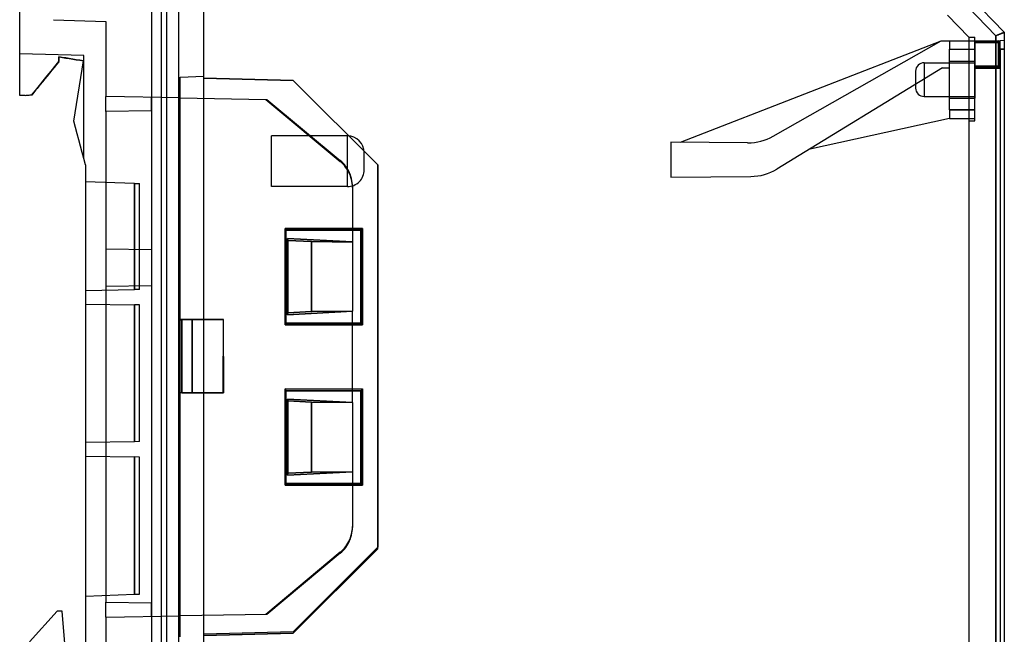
# Model space of a CAD drawing. Header units: millimetres. Extents: x -0.6 to 58, y -144 to -51.8.
# Tile 3 of 4: x -0.3 to 58, y -113.3 to -76.9. Entities that reach past the tile are written whole.
import ezdxf

# ---------------------------------------------------------------- set-up
doc = ezdxf.new("R2010")
doc.units = ezdxf.units.MM
doc.layers.add('MAIN-1', color=7, linetype='Continuous')
doc.layers.add('MAIN-2', color=7, linetype='Continuous')

msp = doc.modelspace()

# ---------------------------------------------------------------- linework, layer by layer
at = {"layer": 'MAIN-1'}
for p, q in [((-0.3, -81.395), (-0.3, -52.322)), ((8.1, -141.118), (8.1, -52.542)), ((8.4, -52.551), (8.4, -141.11)), ((54.787, -75.032), (57.504, -77.846)), ((58, -77.644), (55.142, -74.685)), ((57.504, -77.846), (57.541, -77.832)), ((57.504, -115.814), (57.504, -77.846)), ((57.541, -77.832), (57.577, -77.817)), ((57.577, -77.817), (57.613, -77.803)), ((57.613, -77.803), (57.648, -77.788)), ((57.648, -77.788), (57.682, -77.775)), ((57.682, -77.775), (57.715, -77.761)), ((57.715, -77.761), (57.747, -77.748)), ((57.747, -77.748), (57.778, -77.735)), ((57.778, -77.735), (57.808, -77.723)), ((57.808, -77.723), (57.835, -77.712)), ((57.835, -77.712), (57.861, -77.702)), ((57.861, -77.702), (57.885, -77.692)), ((57.885, -77.692), (57.907, -77.683)), ((57.907, -77.683), (57.927, -77.675)), ((57.927, -77.675), (57.944, -77.668)), ((57.944, -77.668), (57.959, -77.662)), ((57.959, -77.662), (57.972, -77.656)), ((57.972, -77.656), (57.982, -77.652)), ((57.982, -77.652), (57.99, -77.649)), ((57.99, -77.649), (57.996, -77.646)), ((57.996, -77.646), (57.999, -77.645)), ((57.999, -77.645), (58, -77.644)), ((58, -77.644), (58, -77.644)), ((58, -77.644), (58, -77.644)), ((58, -77.644), (58, -77.644)), ((58, -77.644), (58, -77.644)), ((58, -77.644), (58, -77.644)), ((58, -77.644), (58, -77.644)), ((58, -77.644), (58, -116.016)), ((2.019, -79.138), (2.019, -79.098)), ((2.019, -79.178), (2.019, -79.138)), ((2.019, -79.218), (2.019, -79.178)), ((2.019, -79.259), (2.019, -79.218)), ((2.019, -79.299), (2.019, -79.259)), ((2.02, -79.098), (2.225, -79.132)), ((2.225, -79.132), (2.431, -79.166)), ((2.431, -79.166), (2.637, -79.199)), ((2.637, -79.199), (2.844, -79.233)), ((2.844, -79.233), (3.052, -79.266)), ((3.052, -79.266), (3.26, -79.3)), ((1.559, -79.948), (1.789, -79.664)), ((1.789, -79.664), (2.019, -79.381)), ((2.019, -79.34), (2.019, -79.299)), ((2.019, -79.381), (2.019, -79.34)), ((2.896, -82.911), (3.47, -79.334)), ((3.26, -79.3), (3.47, -79.334)), ((1.099, -80.514), (1.329, -80.231)), ((1.329, -80.231), (1.559, -79.948)), ((0.639, -81.08), (0.869, -80.797)), ((0.869, -80.797), (1.099, -80.514)), ((0, -81.395), (-0.3, -81.395)), ((0.057, -81.389), (0, -81.396)), ((0.115, -81.385), (0.057, -81.389)), ((0.174, -81.381), (0.115, -81.385)), ((0.233, -81.378), (0.174, -81.381)), ((0.291, -81.375), (0.233, -81.378)), ((0.349, -81.371), (0.291, -81.375)), ((0.406, -81.361), (0.349, -81.371)), ((0.409, -81.363), (0.639, -81.08)), ((2.996, -83.28), (2.896, -82.911)), ((3.097, -83.648), (2.996, -83.28)), ((3.197, -84.016), (3.097, -83.648)), ((3.298, -84.384), (3.197, -84.016)), ((3.399, -84.753), (3.298, -84.384)), ((3.499, -85.121), (3.399, -84.753)), ((3.599, -85.489), (3.499, -85.121)), ((3.6, -85.489), (3.6, -114.516)), ((15.417, -89.258), (20, -89.26)), ((15.417, -94.961), (15.417, -89.258)), ((15.45, -89.357), (15.417, -89.258)), ((19.9, -89.359), (15.45, -89.357)), ((15.45, -89.357), (15.45, -94.861)), ((19.4, -89.359), (19.4, -90.057)), ((19.4, -89.361), (19.898, -89.361)), ((19.898, -89.361), (19.898, -94.857)), ((20, -89.26), (19.9, -89.359)), ((19.9, -94.859), (19.9, -89.359)), ((20, -89.26), (20, -94.959)), ((15.55, -94.362), (15.55, -89.857)), ((19.4, -90.058), (15.55, -89.857)), ((15.55, -89.857), (15.586, -89.967)), ((15.586, -89.967), (15.586, -94.252)), ((15.586, -89.967), (16.978, -90.038)), ((19.4, -90.061), (16.978, -90.038)), ((16.978, -90.038), (16.978, -94.181)), ((19.4, -90.057), (19.4, -90.061)), ((19.4, -90.061), (19.4, -94.159)), ((15.55, -94.362), (19.4, -94.161)), ((15.586, -94.252), (15.55, -94.362)), ((16.978, -94.181), (15.586, -94.252)), ((16.978, -94.181), (19.4, -94.158)), ((19.4, -94.158), (19.4, -94.162)), ((19.4, -94.86), (19.4, -94.16)), ((15.45, -94.861), (15.417, -94.961)), ((20, -94.959), (15.417, -94.961)), ((15.45, -94.861), (19.9, -94.859)), ((19.898, -94.857), (19.4, -94.858)), ((19.9, -94.859), (20, -94.959)), ((15.417, -104.461), (15.417, -98.758)), ((15.417, -98.758), (20, -98.76)), ((15.45, -98.857), (15.417, -98.758)), ((19.9, -98.859), (15.45, -98.857)), ((15.45, -98.857), (15.45, -104.361)), ((19.4, -99.557), (19.4, -98.859)), ((19.4, -98.861), (19.898, -98.861)), ((19.898, -98.861), (19.898, -104.358)), ((20, -98.76), (19.9, -98.859)), ((19.9, -104.359), (19.9, -98.859)), ((20, -98.76), (20, -104.46)), ((15.55, -103.862), (15.55, -99.357)), ((19.4, -99.558), (15.55, -99.357)), ((15.55, -99.357), (15.586, -99.467)), ((15.586, -99.467), (15.586, -103.752)), ((15.586, -99.467), (16.978, -99.538)), ((19.4, -99.561), (16.978, -99.538)), ((16.978, -99.538), (16.978, -103.681)), ((19.4, -99.557), (19.4, -99.561)), ((19.4, -99.561), (19.4, -103.659)), ((15.55, -103.862), (19.4, -103.661)), ((15.586, -103.752), (15.55, -103.862)), ((16.978, -103.681), (15.586, -103.752)), ((16.978, -103.681), (19.4, -103.658)), ((19.4, -103.658), (19.4, -103.662)), ((19.4, -103.66), (19.4, -104.36)), ((15.417, -104.461), (15.45, -104.361)), ((20, -104.459), (15.417, -104.461)), ((15.45, -104.361), (19.9, -104.359)), ((19.898, -104.357), (19.4, -104.358)), ((20, -104.459), (19.9, -104.36)), ((1.919, -111.913), (0.274, -113.723)), ((2.219, -111.913), (1.919, -111.913)), ((2.365, -113.832), (2.219, -111.913))]:
    msp.add_line(p, q, dxfattribs=at)
msp.add_ellipse((2936.76, -2465.947), major_axis=(3782.644, 0), ratio=1, start_param=2.459311, end_param=2.459522, dxfattribs=at)
at = {"layer": 'MAIN-2'}
for p, q in [((10.6, -140.097), (10.6, -53.563)), ((9.1, -60.037), (9.1, -133.623)), ((7.5, -60.059), (7.5, -81.495)), ((57.504, -77.846), (54.787, -75.032)), ((1.702, -76.898), (4.8, -77.006)), ((54.641, -76.628), (55.9, -77.932)), ((4.801, -77.006), (4.801, -81.448)), ((55.9, -77.932), (55.9, -115.728)), ((55.9, -77.932), (55.9, -77.932)), ((55.9, -77.932), (55.9, -77.932)), ((55.9, -77.932), (55.9, -77.932)), ((55.9, -77.932), (56.25, -77.932)), ((56.25, -82.894), (56.25, -77.932)), ((56.25, -77.932), (56.25, -77.932)), ((57.529, -77.836), (57.504, -77.846)), ((57.504, -77.846), (57.504, -115.814)), ((57.553, -77.827), (57.529, -77.836)), ((57.577, -77.817), (57.553, -77.827)), ((57.601, -77.807), (57.577, -77.817)), ((57.624, -77.798), (57.601, -77.807)), ((57.647, -77.789), (57.624, -77.798)), ((57.67, -77.779), (57.647, -77.789)), ((57.692, -77.771), (57.67, -77.779)), ((57.713, -77.762), (57.692, -77.771)), ((57.734, -77.753), (57.713, -77.762)), ((57.754, -77.745), (57.734, -77.753)), ((57.774, -77.737), (57.754, -77.745)), ((57.793, -77.73), (57.774, -77.737)), ((57.811, -77.722), (57.793, -77.73)), ((57.829, -77.715), (57.811, -77.722)), ((57.845, -77.708), (57.829, -77.715)), ((57.861, -77.702), (57.845, -77.708)), ((57.877, -77.695), (57.861, -77.702)), ((57.891, -77.689), (57.877, -77.695)), ((57.905, -77.684), (57.891, -77.689)), ((57.917, -77.679), (57.905, -77.684)), ((57.929, -77.674), (57.917, -77.679)), ((57.94, -77.669), (57.929, -77.674)), ((57.951, -77.665), (57.94, -77.669)), ((57.96, -77.661), (57.951, -77.665)), ((57.968, -77.658), (57.96, -77.661)), ((57.975, -77.655), (57.968, -77.658)), ((57.982, -77.652), (57.975, -77.655)), ((57.987, -77.65), (57.982, -77.652)), ((57.992, -77.648), (57.987, -77.65)), ((57.995, -77.646), (57.992, -77.648)), ((57.998, -77.645), (57.995, -77.646)), ((57.999, -77.645), (57.998, -77.645)), ((58, -77.644), (57.999, -77.645)), ((58, -77.644), (58, -116.016)), ((58, -77.644), (58, -77.644)), ((38.828, -84.154), (54.269, -78.144)), ((44.306, -83.798), (54.269, -78.144)), ((54.269, -78.144), (54.269, -78.144)), ((54.269, -78.144), (54.269, -78.144)), ((54.269, -78.144), (54.269, -78.144)), ((54.269, -78.144), (54.75, -78.144)), ((54.75, -78.144), (54.75, -78.144)), ((54.75, -78.144), (56.25, -78.144)), ((54.75, -78.144), (54.75, -78.144)), ((54.75, -78.144), (54.75, -78.644)), ((54.75, -78.644), (56.25, -78.644)), ((54.75, -82.244), (54.75, -78.644)), ((54.75, -78.644), (56.25, -78.644)), ((56.25, -78.144), (56.25, -78.144)), ((56.25, -78.144), (56.25, -78.144)), ((56.25, -78.144), (56.25, -78.144)), ((56.25, -78.144), (56.25, -78.144)), ((56.25, -78.144), (56.25, -78.144)), ((56.25, -78.144), (57.75, -78.144)), ((56.25, -78.144), (56.25, -78.244)), ((57.75, -78.244), (56.25, -78.244)), ((56.25, -78.244), (56.25, -79.344)), ((56.25, -78.244), (57.75, -78.244)), ((56.25, -78.244), (57.65, -78.244)), ((57.65, -78.244), (56.25, -78.244)), ((57.65, -78.144), (57.65, -78.144)), ((57.65, -78.244), (57.65, -78.144)), ((57.65, -78.144), (57.65, -78.244)), ((57.65, -78.244), (57.75, -78.244)), ((57.65, -79.644), (57.65, -78.244)), ((57.65, -78.244), (57.75, -78.244)), ((57.65, -78.244), (57.65, -79.644)), ((58, -78.122), (57.75, -78.144)), ((57.75, -78.144), (57.75, -78.144)), ((57.75, -78.644), (57.75, -78.144)), ((57.75, -78.144), (57.75, -78.144)), ((57.75, -78.144), (57.75, -78.144)), ((57.75, -79.644), (57.75, -78.244)), ((57.75, -78.244), (57.75, -78.244)), ((57.75, -78.644), (57.75, -115.016)), ((57.75, -78.644), (58, -78.644)), ((58, -78.644), (57.75, -78.644)), ((58, -78.122), (58, -78.122)), ((-0.3, -78.918), (-0.3, -78.918)), ((3.5, -79.018), (-0.3, -78.918)), ((2.02, -79.098), (2.019, -79.139)), ((2.019, -79.139), (2.019, -79.18)), ((2.019, -79.18), (2.019, -79.22)), ((2.019, -79.22), (2.019, -79.261)), ((2.019, -79.261), (2.019, -79.301)), ((2.02, -79.098), (2.02, -79.098)), ((2.02, -79.098), (2.02, -79.098)), ((2.222, -79.131), (2.02, -79.098)), ((2.426, -79.165), (2.222, -79.131)), ((2.632, -79.199), (2.426, -79.165)), ((2.839, -79.232), (2.632, -79.199)), ((3.048, -79.266), (2.839, -79.232)), ((3.258, -79.3), (3.048, -79.266)), ((3.5, -85.125), (3.5, -79.018)), ((3.5, -79.018), (3.5, -79.018)), ((2.019, -79.301), (2.019, -79.341)), ((2.019, -79.341), (2.019, -79.382)), ((2.019, -79.381), (2.019, -79.381)), ((2.019, -79.381), (2.019, -79.381)), ((3.47, -79.334), (3.258, -79.3)), ((3.47, -79.334), (3.47, -79.334)), ((3.47, -79.334), (3.47, -79.334)), ((54.333, -79.744), (44.534, -85.738)), ((53.25, -79.444), (53.25, -80.444)), ((53.25, -79.444), (53.25, -80.444)), ((53.25, -79.444), (56.25, -79.444)), ((53.25, -79.444), (56.25, -79.444)), ((54.333, -79.744), (54.75, -79.744)), ((54.333, -79.744), (54.333, -79.744)), ((54.333, -79.744), (54.333, -79.744)), ((54.75, -79.344), (56.25, -79.344)), ((54.75, -79.344), (56.25, -79.344)), ((54.75, -79.744), (54.75, -79.744)), ((54.75, -79.744), (54.75, -79.744)), ((56.25, -79.344), (56.25, -80.444)), ((57.65, -79.644), (56.25, -79.644)), ((56.25, -79.644), (57.65, -79.644)), ((57.75, -79.694), (56.25, -79.694)), ((57.75, -79.694), (56.25, -79.694)), ((56.25, -79.744), (56.25, -79.744)), ((56.25, -79.744), (57.65, -79.744)), ((56.25, -79.794), (56.25, -79.794)), ((57.75, -79.794), (56.25, -79.794)), ((57.65, -79.644), (57.65, -79.744)), ((57.65, -79.744), (57.65, -79.644)), ((57.75, -79.644), (57.65, -79.644)), ((57.65, -79.644), (57.75, -79.644)), ((57.65, -79.744), (57.65, -79.744)), ((57.75, -79.644), (57.75, -79.644)), ((57.75, -79.794), (57.75, -79.794)), ((9.2, -80.295), (10.6, -80.246)), ((9.2, -113.424), (9.2, -80.295)), ((9.2, -80.295), (9.2, -80.295)), ((9.2, -80.295), (9.2, -80.295)), ((10.6, -80.246), (10.6, -80.246)), ((10.6, -80.246), (10.6, -80.246)), ((10.6, -80.356), (15.9, -80.495)), ((15.902, -80.495), (10.6, -80.356)), ((10.6, -80.356), (15.9, -80.495)), ((10.6, -80.356), (15.902, -80.495)), ((52.75, -79.944), (52.75, -80.444)), ((52.75, -80.444), (52.75, -80.944)), ((53.25, -80.444), (53.25, -81.444)), ((53.25, -80.444), (53.25, -81.444)), ((56.25, -80.444), (56.25, -81.544)), ((15.9, -80.495), (20.9, -85.495)), ((15.902, -80.495), (15.9, -80.495)), ((20.9, -85.495), (15.9, -80.495)), ((15.902, -80.495), (15.9, -80.495)), ((20.902, -85.495), (15.902, -80.495)), ((15.902, -80.495), (20.902, -85.495)), ((-0.3, -81.396), (-0.3, -81.396)), ((-0.3, -81.396), (-0.3, -81.396)), ((4.8, -81.448), (4.8, -81.448)), ((4.8, -82.342), (4.8, -81.448)), ((9.2, -81.525), (4.8, -81.448)), ((7.5, -81.495), (7.5, -81.495)), ((7.5, -81.495), (7.5, -82.295)), ((7.5, -81.495), (7.5, -81.495)), ((7.5, -81.495), (7.5, -81.495)), ((7.5, -81.495), (7.5, -81.495)), ((7.5, -82.295), (7.5, -81.495)), ((9.2, -81.525), (9.2, -81.525)), ((9.2, -81.525), (9.2, -81.525)), ((9.2, -81.525), (14.269, -81.613)), ((14.269, -81.613), (14.341, -81.615)), ((14.269, -81.613), (14.269, -81.613)), ((14.269, -81.613), (18.68, -85.289)), ((14.341, -81.615), (18.68, -85.23)), ((14.341, -81.615), (14.341, -81.615)), ((53.25, -81.444), (56.25, -81.444)), ((53.25, -81.444), (56.25, -81.444)), ((54.75, -81.544), (56.25, -81.544)), ((54.75, -81.544), (56.25, -81.544)), ((7.5, -82.295), (4.8, -82.342)), ((4.8, -82.342), (4.8, -82.342)), ((4.8, -82.342), (4.8, -82.342)), ((4.8, -82.342), (4.8, -111.377)), ((7.5, -82.295), (7.5, -82.295)), ((7.5, -82.295), (7.5, -82.295)), ((7.5, -82.295), (7.5, -82.295)), ((7.5, -82.295), (7.5, -82.295)), ((7.5, -82.295), (7.5, -111.424)), ((54.75, -82.744), (46.411, -84.59)), ((56.25, -82.244), (54.75, -82.244)), ((54.75, -82.244), (54.75, -82.744)), ((54.75, -82.244), (56.25, -82.244)), ((54.75, -82.744), (54.75, -82.744)), ((54.75, -82.744), (54.75, -82.744)), ((54.75, -82.744), (56.25, -82.744)), ((54.75, -82.744), (54.75, -82.744)), ((56.25, -82.744), (56.25, -82.744)), ((2.896, -82.911), (2.896, -82.911)), ((55.9, -82.894), (55.9, -82.894)), ((55.9, -82.894), (56.25, -82.894)), ((56.25, -82.894), (56.25, -82.894)), ((14.6, -85.28), (14.6, -83.78)), ((19.1, -83.78), (14.6, -83.78)), ((19.1, -85.28), (19.1, -83.78)), ((44.306, -83.798), (44.306, -83.798)), ((44.306, -83.798), (44.306, -83.798)), ((38.25, -84.149), (38.25, -84.149)), ((42.799, -84.189), (38.25, -84.149)), ((38.25, -84.149), (38.25, -86.22)), ((38.828, -84.154), (38.828, -84.154)), ((42.799, -84.189), (42.799, -84.189)), ((42.799, -84.189), (42.799, -84.189)), ((20.1, -85.28), (20.1, -84.78)), ((46.411, -84.59), (46.411, -84.59)), ((3.5, -85.125), (3.5, -85.125)), ((14.6, -86.78), (14.6, -85.28)), ((18.769, -85.308), (18.68, -85.23)), ((18.769, -85.367), (18.68, -85.289)), ((18.851, -85.391), (18.769, -85.308)), ((18.851, -85.449), (18.769, -85.367)), ((18.929, -85.477), (18.851, -85.391)), ((18.929, -85.536), (18.851, -85.449)), ((19.001, -85.568), (18.929, -85.477)), ((19.001, -85.627), (18.929, -85.536)), ((19.068, -85.663), (19.001, -85.568)), ((19.068, -85.722), (19.001, -85.627)), ((19.13, -85.763), (19.068, -85.663)), ((19.1, -86.78), (19.1, -85.28)), ((20.1, -85.78), (20.1, -85.28)), ((20.9, -108.224), (20.9, -85.495)), ((20.902, -85.495), (20.9, -85.495)), ((20.9, -85.495), (20.9, -108.13)), ((20.902, -85.495), (20.9, -85.495)), ((20.902, -108.224), (20.902, -85.495)), ((20.902, -85.495), (20.902, -108.13)), ((19.13, -85.821), (19.068, -85.722)), ((19.185, -85.865), (19.13, -85.763)), ((19.185, -85.924), (19.13, -85.821)), ((19.235, -85.971), (19.185, -85.865)), ((19.235, -86.03), (19.185, -85.924)), ((19.278, -86.08), (19.235, -85.971)), ((19.278, -86.138), (19.235, -86.03)), ((19.315, -86.19), (19.278, -86.08)), ((19.315, -86.249), (19.278, -86.138)), ((19.345, -86.303), (19.315, -86.19)), ((19.345, -86.361), (19.315, -86.249)), ((38.25, -86.22), (42.995, -86.179)), ((38.25, -86.22), (38.25, -86.22)), ((42.995, -86.179), (42.995, -86.179)), ((44.534, -85.738), (44.534, -85.738)), ((6.505, -86.59), (3.6, -86.488)), ((6.505, -86.59), (6.505, -92.879)), ((6.505, -86.59), (6.505, -92.879)), ((6.505, -92.879), (6.505, -86.59)), ((6.505, -92.879), (6.505, -86.59)), ((6.505, -86.59), (6.8, -86.6)), ((6.8, -86.6), (6.8, -86.6)), ((6.8, -86.6), (6.8, -86.6)), ((6.8, -92.874), (6.8, -86.6)), ((19.1, -86.78), (14.6, -86.78)), ((19.369, -86.417), (19.345, -86.303)), ((19.369, -86.475), (19.345, -86.361)), ((19.386, -86.532), (19.369, -86.417)), ((19.386, -86.59), (19.369, -86.475)), ((19.396, -86.648), (19.386, -86.532)), ((19.396, -86.707), (19.386, -86.59)), ((19.4, -86.766), (19.396, -86.648)), ((19.4, -86.825), (19.396, -86.707)), ((19.4, -86.766), (19.4, -86.825)), ((19.4, -86.825), (19.4, -89.359)), ((19.998, -89.262), (15.417, -89.26)), ((15.417, -89.26), (15.417, -94.958)), ((15.45, -89.36), (15.417, -89.26)), ((15.45, -89.359), (19.4, -89.361)), ((19.898, -89.361), (19.998, -89.262)), ((19.998, -94.957), (19.998, -89.262)), ((15.55, -89.857), (19.4, -90.058)), ((15.55, -89.857), (15.55, -94.362)), ((15.586, -89.967), (15.55, -89.857)), ((16.978, -90.038), (15.586, -89.967)), ((15.586, -89.967), (15.586, -94.252)), ((16.978, -90.038), (19.4, -90.061)), ((16.978, -94.181), (16.978, -90.038)), ((7.5, -90.527), (4.8, -90.48)), ((4.8, -92.68), (7.5, -92.633)), ((3.6, -92.93), (6.505, -92.879)), ((3.6, -92.93), (3.6, -92.93)), ((3.6, -92.93), (3.6, -92.93)), ((6.8, -92.874), (6.505, -92.879)), ((6.8, -92.874), (6.8, -92.874)), ((6.8, -92.874), (6.8, -92.874)), ((3.6, -93.73), (6.505, -93.781)), ((6.505, -101.879), (6.505, -93.781)), ((6.505, -93.781), (6.505, -101.879)), ((6.505, -101.879), (6.505, -93.781)), ((6.8, -93.786), (6.505, -93.781)), ((6.505, -93.781), (6.505, -101.879)), ((6.8, -93.786), (6.8, -93.786)), ((6.8, -101.874), (6.8, -93.786)), ((6.8, -93.786), (6.8, -93.786)), ((19.4, -94.161), (15.55, -94.362)), ((15.55, -94.362), (15.586, -94.252)), ((15.586, -94.252), (16.978, -94.181)), ((19.4, -94.158), (16.978, -94.181)), ((9.18, -98.958), (9.18, -94.646)), ((11.773, -94.646), (9.18, -94.646)), ((9.18, -94.646), (9.18, -94.646)), ((9.18, -94.668), (9.18, -94.668)), ((9.18, -94.668), (9.309, -94.668)), ((9.309, -98.958), (9.309, -94.646)), ((9.911, -94.668), (9.309, -94.668)), ((9.309, -94.668), (9.309, -98.98)), ((9.911, -98.958), (9.911, -94.646)), ((11.741, -94.668), (9.911, -94.668)), ((9.911, -94.668), (9.911, -98.98)), ((11.741, -98.958), (11.773, -94.646)), ((11.741, -94.668), (11.773, -98.98)), ((15.45, -94.859), (15.417, -94.959)), ((15.417, -94.959), (19.998, -94.957)), ((19.4, -94.858), (15.45, -94.859)), ((19.4, -98.859), (19.4, -94.86)), ((19.998, -94.957), (19.898, -94.857)), ((9.18, -98.958), (11.741, -98.958)), ((9.18, -98.958), (9.18, -98.958)), ((9.18, -98.98), (9.18, -98.958)), ((9.309, -98.98), (9.18, -98.98)), ((9.18, -98.98), (9.18, -98.98)), ((9.309, -98.98), (9.911, -98.98)), ((9.911, -98.98), (11.773, -98.98)), ((19.998, -98.762), (15.417, -98.76)), ((15.417, -98.76), (15.417, -104.458)), ((15.417, -98.76), (15.45, -98.859)), ((15.45, -98.859), (19.4, -98.861)), ((19.998, -98.761), (19.898, -98.861)), ((19.998, -104.457), (19.998, -98.761)), ((15.55, -99.357), (19.4, -99.558)), ((15.55, -99.357), (15.55, -103.862)), ((15.586, -99.467), (15.55, -99.357)), ((16.978, -99.538), (15.586, -99.467)), ((15.586, -99.467), (15.586, -103.752)), ((16.978, -99.538), (19.4, -99.561)), ((16.978, -103.681), (16.978, -99.538)), ((6.505, -101.879), (3.6, -101.93)), ((3.6, -101.93), (3.6, -101.93)), ((3.6, -101.93), (3.6, -101.93)), ((6.8, -101.874), (6.505, -101.879)), ((6.8, -101.874), (6.8, -101.874)), ((6.8, -101.874), (6.8, -101.874)), ((3.6, -102.73), (3.6, -102.73)), ((3.6, -102.73), (6.505, -102.781)), ((6.505, -110.914), (6.505, -102.781)), ((6.505, -102.781), (6.505, -110.914)), ((6.505, -102.781), (6.505, -110.914)), ((6.8, -102.786), (6.505, -102.781)), ((6.505, -110.914), (6.505, -102.781)), ((6.8, -102.786), (6.8, -102.786)), ((6.8, -110.904), (6.8, -102.786)), ((6.8, -102.786), (6.8, -102.786)), ((19.4, -103.661), (15.55, -103.862)), ((15.55, -103.862), (15.586, -103.752)), ((15.586, -103.752), (16.978, -103.681)), ((19.4, -103.658), (16.978, -103.681)), ((15.417, -104.459), (15.45, -104.359)), ((15.417, -104.459), (19.998, -104.457)), ((19.4, -104.358), (15.45, -104.359)), ((19.4, -104.36), (19.4, -106.952)), ((19.898, -104.358), (19.998, -104.457)), ((19.346, -107.355), (19.369, -107.242)), ((19.369, -107.242), (19.386, -107.127)), ((19.369, -107.301), (19.386, -107.186)), ((19.386, -107.127), (19.397, -107.011)), ((19.386, -107.186), (19.397, -107.07)), ((19.397, -107.011), (19.4, -106.894)), ((19.397, -107.07), (19.4, -106.952)), ((19.13, -107.896), (19.186, -107.793)), ((19.13, -107.955), (19.186, -107.852)), ((19.186, -107.793), (19.236, -107.687)), ((19.186, -107.852), (19.235, -107.746)), ((19.235, -107.746), (19.279, -107.638)), ((19.236, -107.687), (19.279, -107.579)), ((19.279, -107.579), (19.316, -107.468)), ((19.279, -107.638), (19.315, -107.527)), ((19.315, -107.527), (19.346, -107.415)), ((19.316, -107.468), (19.346, -107.355)), ((19.346, -107.415), (19.369, -107.301)), ((18.682, -108.428), (14.269, -112.105)), ((15.9, -113.13), (20.9, -108.13)), ((20.9, -108.224), (15.9, -113.224)), ((20.902, -108.13), (15.902, -113.13)), ((15.902, -113.224), (20.902, -108.224)), ((18.682, -108.429), (18.77, -108.35)), ((18.682, -108.487), (18.77, -108.409)), ((18.77, -108.35), (18.852, -108.268)), ((18.77, -108.409), (18.852, -108.327)), ((18.852, -108.268), (18.93, -108.182)), ((18.852, -108.327), (18.93, -108.24)), ((18.93, -108.182), (19.002, -108.091)), ((18.93, -108.24), (19.002, -108.15)), ((19.002, -108.091), (19.069, -107.995)), ((19.002, -108.15), (19.069, -108.054)), ((19.069, -107.995), (19.13, -107.896)), ((19.069, -108.054), (19.13, -107.955)), ((20.902, -108.13), (20.9, -108.13)), ((20.902, -108.224), (20.9, -108.224)), ((18.682, -108.487), (14.341, -112.104)), ((3.6, -111.016), (6.505, -110.914)), ((3.6, -111.016), (3.6, -111.016)), ((6.505, -110.914), (6.521, -110.914)), ((6.521, -110.914), (6.536, -110.913)), ((6.536, -110.913), (6.551, -110.912)), ((6.551, -110.912), (6.566, -110.912)), ((6.566, -110.912), (6.58, -110.911)), ((6.58, -110.911), (6.594, -110.911)), ((6.594, -110.911), (6.608, -110.91)), ((6.608, -110.91), (6.622, -110.91)), ((6.622, -110.91), (6.635, -110.91)), ((6.635, -110.91), (6.648, -110.909)), ((6.648, -110.909), (6.661, -110.909)), ((6.661, -110.909), (6.674, -110.908)), ((6.674, -110.908), (6.686, -110.908)), ((6.686, -110.908), (6.698, -110.907)), ((6.698, -110.907), (6.709, -110.907)), ((6.709, -110.907), (6.719, -110.907)), ((6.719, -110.907), (6.729, -110.906)), ((6.729, -110.906), (6.739, -110.906)), ((6.739, -110.906), (6.747, -110.906)), ((6.747, -110.906), (6.756, -110.905)), ((6.756, -110.905), (6.763, -110.905)), ((6.763, -110.905), (6.77, -110.905)), ((6.77, -110.905), (6.776, -110.905)), ((6.776, -110.905), (6.782, -110.904)), ((6.782, -110.904), (6.787, -110.904)), ((6.787, -110.904), (6.791, -110.904)), ((6.791, -110.904), (6.794, -110.904)), ((6.794, -110.904), (6.797, -110.904)), ((6.797, -110.904), (6.798, -110.904)), ((6.798, -110.904), (6.8, -110.904)), ((6.8, -110.904), (6.8, -110.904)), ((6.8, -110.904), (6.8, -110.904)), ((6.8, -110.904), (6.8, -110.904)), ((1.919, -111.913), (1.919, -111.913)), ((1.919, -111.913), (1.919, -111.913)), ((2.219, -111.913), (2.219, -111.913)), ((2.219, -111.913), (2.219, -111.913)), ((4.8, -111.377), (4.8, -111.377)), ((4.8, -111.377), (4.8, -111.377)), ((4.8, -112.271), (4.8, -111.377)), ((4.8, -111.377), (7.5, -111.424)), ((7.5, -111.424), (7.5, -111.424)), ((7.5, -111.424), (7.5, -112.224)), ((7.5, -111.424), (7.5, -111.424)), ((7.5, -111.424), (7.5, -111.424)), ((7.5, -112.224), (7.5, -111.424)), ((7.5, -111.424), (7.5, -111.424)), ((4.8, -112.271), (9.2, -112.194)), ((4.8, -112.271), (4.8, -112.271)), ((4.8, -112.271), (4.8, -112.271)), ((4.8, -112.271), (4.8, -117.117)), ((7.5, -112.224), (7.5, -112.224)), ((7.5, -112.224), (7.5, -112.224)), ((7.5, -112.224), (7.5, -112.224)), ((7.5, -112.224), (7.5, -112.224)), ((7.5, -112.224), (7.5, -133.601)), ((14.341, -112.104), (9.2, -112.194)), ((9.2, -112.194), (9.2, -112.194)), ((9.2, -112.194), (9.2, -112.194)), ((14.269, -112.105), (14.269, -112.105)), ((14.341, -112.104), (14.341, -112.104)), ((15.9, -113.13), (10.6, -113.269)), ((15.902, -113.13), (10.6, -113.269)), ((15.9, -113.224), (10.6, -113.362)), ((10.6, -113.362), (15.902, -113.224)), ((15.902, -113.13), (15.9, -113.13)), ((15.902, -113.224), (15.9, -113.224))]:
    msp.add_line(p, q, dxfattribs=at)
for centre, radius, start, end in [((57.65, -78.244), 0.1, 0, 89.99998), ((53.25, -79.944), 0.5, 89.99998, 180.00009), ((53.25, -79.944), 0.5, 89.99998, 180.00009), ((57.65, -79.644), 0.1, 270.00002, 0), ((53.25, -80.944), 0.5, 180.00009, 270.00002), ((53.25, -80.944), 0.5, 180.00009, 270.00002), ((19.1, -84.78), 1, 0.00011, 89.99998), ((42.825, -81.189), 3, 270.00002, 299.57415), ((42.825, -81.189), 3, 269.5, 270.00002), ((19.1, -85.78), 1, 270.00002, 0.00011), ((42.969, -83.179), 3, 270.49998, 301.45334)]:
    msp.add_arc(centre, radius, start, end, dxfattribs=at)
msp.add_ellipse((2936.76, -2465.947), major_axis=(3782.644, 0), ratio=1, start_param=2.458848, end_param=2.459311, dxfattribs=at)

doc.saveas('drawing.dxf')
